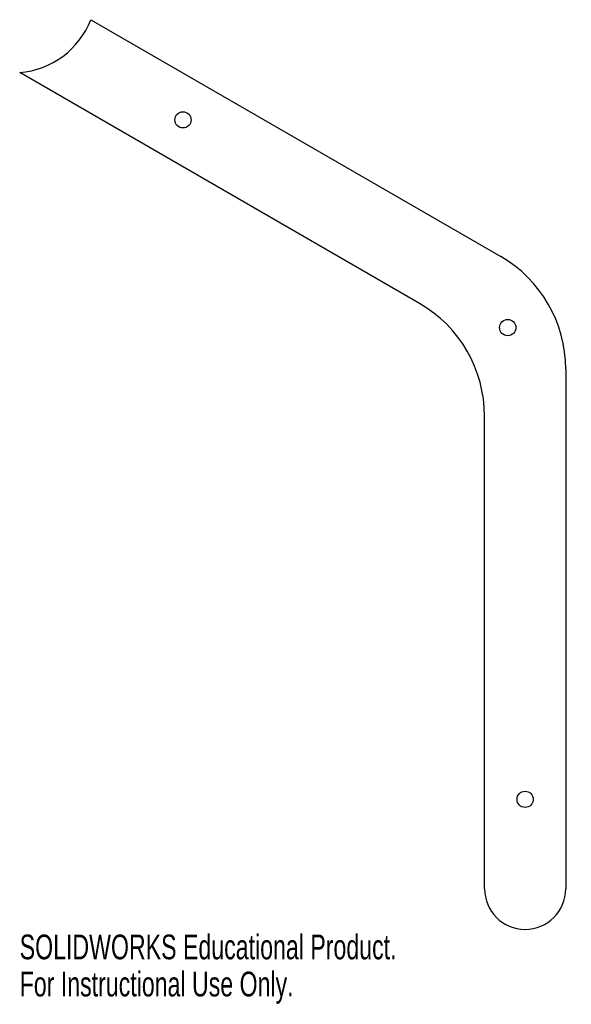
# Model space of a CAD drawing. Header units: inches. Extents: x -3.89 to 0.36, y -5.28 to 2.29.
import ezdxf

# ---------------------------------------------------------------- set-up
doc = ezdxf.new("R2010")
doc.units = ezdxf.units.IN
doc.header["$MEASUREMENT"] = 0
doc.styles.add('SLDTEXTSTYLE0', font='TXT', dxfattribs={"width": 0.7})

msp = doc.modelspace()

# ---------------------------------------------------------------- linework, layer by layer
at = {"color": 7, "linetype": 'Continuous', "lineweight": 25}
for p, q in [((-3.3438, 2.2914), (-0.1875, 0.4691)), ((-0.8125, 0.1083), (-3.891, 1.8856)), ((0.3125, -0.3969), (0.3125, -4.3945)), ((-0.3125, -4.3945), (-0.3125, -0.7578))]:
    msp.add_line(p, q, dxfattribs=at)
for centre in [(-2.634, 1.5207), (-0.134, -0.0774), (0, -3.707)]:
    msp.add_circle(centre, 0.0625, dxfattribs=at)
for centre, radius, start, end in [((-3.9384, 2.5214), 0.6375, 274.26167, 338.85188), ((-0.6875, -0.3969), 1, 0, 60), ((-1.3125, -0.7578), 1, 0, 60), ((0, -4.3945), 0.3125, 180, 0)]:
    msp.add_arc(centre, radius, start, end, dxfattribs=at)

# ---------------------------------------------------------------- texts
at = {"color": 7, "linetype": 'Continuous', "char_height": 0.1903, "attachment_point": 1, "style": 'SLDTEXTSTYLE0'}
for s, insert in [('SOLIDWORKS Educational Product.', (-3.891, -4.7471)), ('For Instructional Use Only.', (-3.891, -5.0326))]:
    msp.add_mtext(s, dxfattribs=dict(at, insert=insert))

doc.saveas('drawing.dxf')
